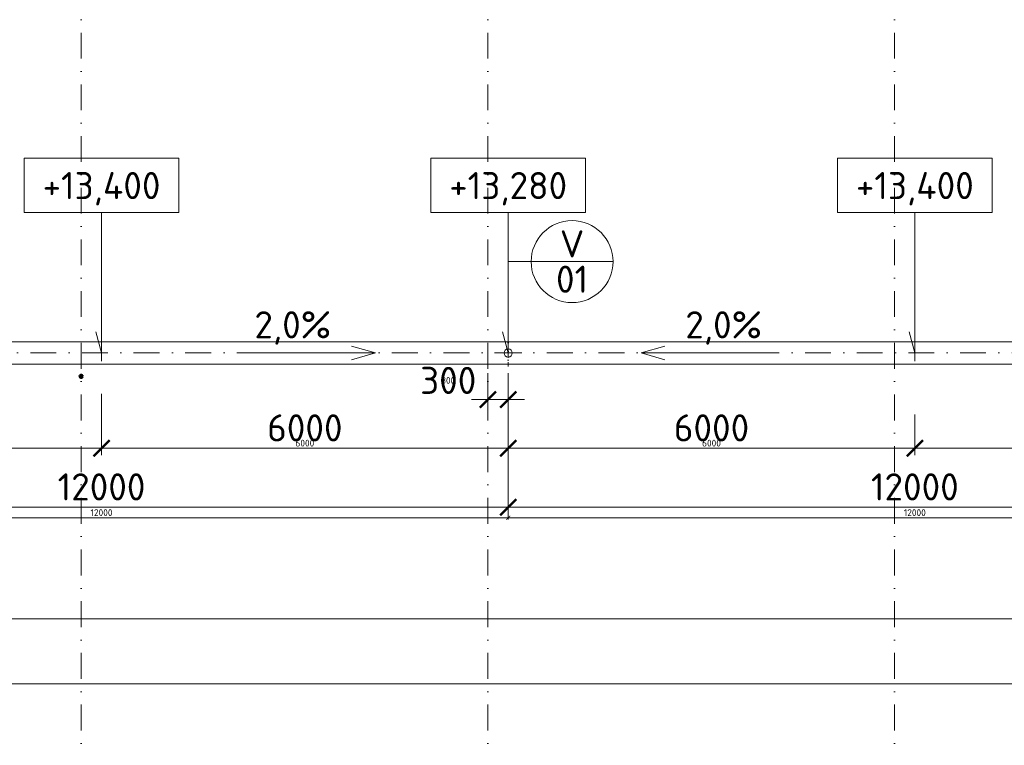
# Model space of a CAD drawing. Header units: millimetres. Extents: x -916886 to 3713765, y -2985421 to 1675785.
# Tile 131 of 256: x 83642 to 98170, y 189515 to 200214. Entities that reach past the tile are written whole.
import ezdxf
from ezdxf.enums import TextEntityAlignment as Align

# ---------------------------------------------------------------- set-up
doc = ezdxf.new("R2010")
doc.units = ezdxf.units.MM
doc.linetypes.add('CENTERX2', pattern=[101.6, 63.5, -12.7, 12.7, -12.7])
doc.linetypes.add('DASHDOT', pattern=[25.4, 12.7, -6.35, 0, -6.35])
doc.layers.get('Defpoints').update_dxf_attribs({"color": 8})
for name, color, linetype, lineweight in [('A99_N_kce-pohl', 1, 'Continuous', 9), ('A99_N_koty-200', 5, 'Continuous', 5), ('A99_N_koty-200 @ 200', 5, 'Continuous', 5), ('A99_N_koty-200 @ 50 (2)', 5, 'Continuous', 5), ('A99_N_koty-vysk', 160, 'Continuous', 9), ('A99_N_znaceni 200', 5, 'Continuous', 5), ('A99_S_osy', 1, 'CENTERX2', 5)]:
    doc.layers.add(name, color=color, linetype=linetype, lineweight=lineweight)
doc.styles.add('A99_kota', font='isocpeur.ttf', dxfattribs={"height": 2})
doc.styles.add('A99_popis', font='isocpeur.ttf')
doc.styles.add('ad_popis 100', font='isocpeur.ttf', dxfattribs={"height": 200})
doc.dimstyles.new('A99_kota_200 new', dxfattribs={"dimscale": 200, "dimtxt": 2, "dimasz": 1.2, "dimexe": 0.5, "dimexo": 1.5, "dimgap": 0.5, "dimtad": 1, "dimdec": 0, "dimzin": 3, "dimdsep": 46, "dimtxsty": 'A99_kota', "dimblk": 'ARCHTICK', "dimcen": 2.5, "dimazin": 2, "dimtfac": 0.75, "dimtdec": 0, "dimtix": 1, "dimtmove": 2, "dimatfit": 0, "dimfxl": 0, "dimtolj": 1, "dimtzin": 0, "dimlwd": 5, "dimlwe": 5, "dimarcsym": 0})

# ---------------------------------------------------------------- blocks, each defined once
blk = doc.blocks.new('_ArchTick')
at = {"color": 0, "linetype": 'ByBlock', "const_width": 0.15}
blk.add_lwpolyline([(-0.5, -0.5), (0.5, 0.5)], dxfattribs=at)
blk = doc.blocks.new('*D3002')
at = {"layer": 'A99_N_koty-200', "color": 0, "linetype": 'Continuous', "lineweight": 5, "transparency": 16777216}
for p, q in [((11930, 190580), (11930, 191480)), ((144620, 190580), (144620, 191480)), ((11930, 191380), (144620, 191380))]:
    blk.add_line(p, q, dxfattribs=at)
at = {"layer": 'Defpoints', "color": 0, "linetype": 'Continuous', "lineweight": 0, "transparency": 16777216}
for p in [(144620, 191380), (11930, 189255), (144620, 189255)]:
    blk.add_point(p, dxfattribs=at)
at = {"layer": 'A99_N_koty-200', "color": 0, "linetype": 'Continuous', "lineweight": 5, "transparency": 16777216, "xscale": 240, "yscale": 240, "zscale": 240, "rotation": 180}
blk.add_blockref('_ArchTick', (11930, 191380), dxfattribs=at)
at = {"layer": 'A99_N_koty-200', "color": 0, "linetype": 'Continuous', "lineweight": 5, "transparency": 16777216, "xscale": 240, "yscale": 240, "zscale": 240}
blk.add_blockref('_ArchTick', (144620, 191380), dxfattribs=at)
at = {"layer": 'A99_N_koty-200', "color": 0, "linetype": 'Continuous', "transparency": 16777216, "insert": (77075, 191680), "char_height": 400, "attachment_point": 5, "style": 'A99_kota'}
blk.add_mtext('\\A1;132690', dxfattribs=at)
blk = doc.blocks.new('*D3003')
at = {"layer": 'A99_N_koty-200', "color": 0, "linetype": 'Continuous', "lineweight": 5, "transparency": 16777216}
for p, q in [((11930, 191180), (11930, 191405)), ((11930, 191380), (144620, 191380)), ((144620, 191180), (144620, 191405))]:
    blk.add_line(p, q, dxfattribs=at)
at = {"layer": 'Defpoints', "color": 0, "linetype": 'Continuous', "lineweight": 0, "transparency": 16777216}
for p in [(144620, 191380), (11930, 189255), (144620, 189255)]:
    blk.add_point(p, dxfattribs=at)
at = {"layer": 'A99_N_koty-200', "color": 0, "linetype": 'Continuous', "lineweight": 5, "transparency": 16777216, "xscale": 60, "yscale": 60, "zscale": 60, "rotation": 180}
blk.add_blockref('_ArchTick', (11930, 191380), dxfattribs=at)
at = {"layer": 'A99_N_koty-200', "color": 0, "linetype": 'Continuous', "lineweight": 5, "transparency": 16777216, "xscale": 60, "yscale": 60, "zscale": 60}
blk.add_blockref('_ArchTick', (144620, 191380), dxfattribs=at)
at = {"layer": 'A99_N_koty-200', "color": 0, "linetype": 'Continuous', "transparency": 16777216, "insert": (78275, 191455), "char_height": 100, "attachment_point": 5, "style": 'A99_kota'}
blk.add_mtext('\\A1;132690', dxfattribs=at)
blk = doc.blocks.new('*D3600')
at = {"layer": 'A99_N_koty-200', "color": 0, "linetype": 'Continuous', "lineweight": 5, "transparency": 16777216}
for p, q in [((90550, 195000), (90550, 194512.5)), ((90850, 195000), (90850, 194512.5)), ((90550, 194612.5), (90310, 194612.5)), ((90550, 194612.5), (90850, 194612.5)), ((90850, 194612.5), (91090, 194612.5))]:
    blk.add_line(p, q, dxfattribs=at)
at = {"layer": 'Defpoints', "color": 0, "linetype": 'Continuous', "lineweight": 0, "transparency": 16777216}
for p in [(90550, 195300), (90850, 195300), (90850, 194612.5)]:
    blk.add_point(p, dxfattribs=at)
at = {"layer": 'A99_N_koty-200', "color": 0, "linetype": 'Continuous', "lineweight": 5, "transparency": 16777216, "xscale": 240, "yscale": 240, "zscale": 240}
blk.add_blockref('_ArchTick', (90550, 194612.5), dxfattribs=at)
at = {"layer": 'A99_N_koty-200', "color": 0, "linetype": 'Continuous', "lineweight": 5, "transparency": 16777216, "xscale": 240, "yscale": 240, "zscale": 240, "rotation": 180}
blk.add_blockref('_ArchTick', (90850, 194612.5), dxfattribs=at)
at = {"layer": 'A99_N_koty-200', "color": 0, "linetype": 'Continuous', "transparency": 16777216, "insert": (89965, 194895), "char_height": 400, "attachment_point": 5, "style": 'A99_kota'}
blk.add_mtext('\\A1;300', dxfattribs=at)
blk = doc.blocks.new('*D3601')
at = {"layer": 'A99_N_koty-200', "color": 0, "linetype": 'Continuous', "lineweight": 5, "transparency": 16777216}
for p, q in [((90550, 194812.5), (90550, 194587.5)), ((90850, 194812.5), (90850, 194587.5)), ((90550, 194612.5), (90490, 194612.5)), ((90550, 194612.5), (90850, 194612.5)), ((90850, 194612.5), (90910, 194612.5))]:
    blk.add_line(p, q, dxfattribs=at)
at = {"layer": 'Defpoints', "color": 0, "linetype": 'Continuous', "lineweight": 0, "transparency": 16777216}
for p in [(90550, 195300), (90850, 195300), (90850, 194612.5)]:
    blk.add_point(p, dxfattribs=at)
at = {"layer": 'A99_N_koty-200', "color": 0, "linetype": 'Continuous', "lineweight": 5, "transparency": 16777216, "xscale": 60, "yscale": 60, "zscale": 60}
blk.add_blockref('_ArchTick', (90550, 194612.5), dxfattribs=at)
at = {"layer": 'A99_N_koty-200', "color": 0, "linetype": 'Continuous', "lineweight": 5, "transparency": 16777216, "xscale": 60, "yscale": 60, "zscale": 60, "rotation": 180}
blk.add_blockref('_ArchTick', (90850, 194612.5), dxfattribs=at)
at = {"layer": 'A99_N_koty-200', "color": 0, "linetype": 'Continuous', "transparency": 16777216, "insert": (89965, 194895), "char_height": 100, "attachment_point": 5, "style": 'A99_kota'}
blk.add_mtext('\\A1;300', dxfattribs=at)
blk = doc.blocks.new('*D3606')
at = {"layer": 'A99_N_koty-200', "color": 0, "linetype": 'Continuous', "lineweight": 5, "transparency": 16777216}
for p, q in [((78850, 193825), (78850, 192925)), ((90850, 193825), (90850, 192925)), ((78850, 193025), (90850, 193025))]:
    blk.add_line(p, q, dxfattribs=at)
at = {"layer": 'Defpoints', "color": 0, "linetype": 'Continuous', "lineweight": 0, "transparency": 16777216}
for p in [(78850, 195300), (90850, 195300), (90850, 193025)]:
    blk.add_point(p, dxfattribs=at)
at = {"layer": 'A99_N_koty-200', "color": 0, "linetype": 'Continuous', "lineweight": 5, "transparency": 16777216, "xscale": 240, "yscale": 240, "zscale": 240, "rotation": 180}
blk.add_blockref('_ArchTick', (78850, 193025), dxfattribs=at)
at = {"layer": 'A99_N_koty-200', "color": 0, "linetype": 'Continuous', "lineweight": 5, "transparency": 16777216, "xscale": 240, "yscale": 240, "zscale": 240}
blk.add_blockref('_ArchTick', (90850, 193025), dxfattribs=at)
at = {"layer": 'A99_N_koty-200', "color": 0, "linetype": 'Continuous', "transparency": 16777216, "insert": (84850, 193325), "char_height": 400, "attachment_point": 5, "style": 'A99_kota'}
blk.add_mtext('\\A1;12000', dxfattribs=at)
blk = doc.blocks.new('*D3607')
at = {"layer": 'A99_N_koty-200', "color": 0, "linetype": 'Continuous', "lineweight": 5, "transparency": 16777216}
for p, q in [((78850, 193070), (78850, 192845)), ((90850, 193070), (90850, 192845)), ((78850, 192870), (90850, 192870))]:
    blk.add_line(p, q, dxfattribs=at)
at = {"layer": 'Defpoints', "color": 0, "linetype": 'Continuous', "lineweight": 0, "transparency": 16777216}
for p in [(78850, 195300), (90850, 195300), (90850, 192870)]:
    blk.add_point(p, dxfattribs=at)
at = {"layer": 'A99_N_koty-200', "color": 0, "linetype": 'Continuous', "lineweight": 5, "transparency": 16777216, "xscale": 60, "yscale": 60, "zscale": 60, "rotation": 180}
blk.add_blockref('_ArchTick', (78850, 192870), dxfattribs=at)
at = {"layer": 'A99_N_koty-200', "color": 0, "linetype": 'Continuous', "lineweight": 5, "transparency": 16777216, "xscale": 60, "yscale": 60, "zscale": 60}
blk.add_blockref('_ArchTick', (90850, 192870), dxfattribs=at)
at = {"layer": 'A99_N_koty-200', "color": 0, "linetype": 'Continuous', "transparency": 16777216, "insert": (84850, 192945), "char_height": 100, "attachment_point": 5, "style": 'A99_kota'}
blk.add_mtext('\\A1;12000', dxfattribs=at)
blk = doc.blocks.new('*D3657')
at = {"layer": 'A99_N_koty-200', "color": 0, "linetype": 'Continuous', "lineweight": 5, "transparency": 16777216}
for p, q in [((90850, 193825), (90850, 192925)), ((102850, 193825), (102850, 192925)), ((90850, 193025), (102850, 193025))]:
    blk.add_line(p, q, dxfattribs=at)
at = {"layer": 'Defpoints', "color": 0, "linetype": 'Continuous', "lineweight": 0, "transparency": 16777216}
for p in [(90850, 195300), (102850, 195300), (102850, 193025)]:
    blk.add_point(p, dxfattribs=at)
at = {"layer": 'A99_N_koty-200', "color": 0, "linetype": 'Continuous', "lineweight": 5, "transparency": 16777216, "xscale": 240, "yscale": 240, "zscale": 240, "rotation": 180}
blk.add_blockref('_ArchTick', (90850, 193025), dxfattribs=at)
at = {"layer": 'A99_N_koty-200', "color": 0, "linetype": 'Continuous', "lineweight": 5, "transparency": 16777216, "xscale": 240, "yscale": 240, "zscale": 240}
blk.add_blockref('_ArchTick', (102850, 193025), dxfattribs=at)
at = {"layer": 'A99_N_koty-200', "color": 0, "linetype": 'Continuous', "transparency": 16777216, "insert": (96850, 193325), "char_height": 400, "attachment_point": 5, "style": 'A99_kota'}
blk.add_mtext('\\A1;12000', dxfattribs=at)
blk = doc.blocks.new('*D3658')
at = {"layer": 'A99_N_koty-200', "color": 0, "linetype": 'Continuous', "lineweight": 5, "transparency": 16777216}
for p, q in [((90850, 193070), (90850, 192845)), ((102850, 193070), (102850, 192845)), ((90850, 192870), (102850, 192870))]:
    blk.add_line(p, q, dxfattribs=at)
at = {"layer": 'Defpoints', "color": 0, "linetype": 'Continuous', "lineweight": 0, "transparency": 16777216}
for p in [(90850, 195300), (102850, 195300), (102850, 192870)]:
    blk.add_point(p, dxfattribs=at)
at = {"layer": 'A99_N_koty-200', "color": 0, "linetype": 'Continuous', "lineweight": 5, "transparency": 16777216, "xscale": 60, "yscale": 60, "zscale": 60, "rotation": 180}
blk.add_blockref('_ArchTick', (90850, 192870), dxfattribs=at)
at = {"layer": 'A99_N_koty-200', "color": 0, "linetype": 'Continuous', "lineweight": 5, "transparency": 16777216, "xscale": 60, "yscale": 60, "zscale": 60}
blk.add_blockref('_ArchTick', (102850, 192870), dxfattribs=at)
at = {"layer": 'A99_N_koty-200', "color": 0, "linetype": 'Continuous', "transparency": 16777216, "insert": (96850, 192945), "char_height": 100, "attachment_point": 5, "style": 'A99_kota'}
blk.add_mtext('\\A1;12000', dxfattribs=at)
blk = doc.blocks.new('*D3660')
at = {"layer": 'A99_N_koty-200', "color": 0, "linetype": 'Continuous', "lineweight": 5, "transparency": 16777216}
for p, q in [((90850, 194390), (90850, 193795)), ((96850, 194390), (96850, 193795)), ((90850, 193895), (96850, 193895))]:
    blk.add_line(p, q, dxfattribs=at)
at = {"layer": 'Defpoints', "color": 0, "linetype": 'Continuous', "lineweight": 0, "transparency": 16777216}
for p in [(90850, 194690), (96850, 194690), (96850, 193895)]:
    blk.add_point(p, dxfattribs=at)
at = {"layer": 'A99_N_koty-200', "color": 0, "linetype": 'Continuous', "lineweight": 5, "transparency": 16777216, "xscale": 240, "yscale": 240, "zscale": 240, "rotation": 180}
blk.add_blockref('_ArchTick', (90850, 193895), dxfattribs=at)
at = {"layer": 'A99_N_koty-200', "color": 0, "linetype": 'Continuous', "lineweight": 5, "transparency": 16777216, "xscale": 240, "yscale": 240, "zscale": 240}
blk.add_blockref('_ArchTick', (96850, 193895), dxfattribs=at)
at = {"layer": 'A99_N_koty-200', "color": 0, "linetype": 'Continuous', "transparency": 16777216, "insert": (93850, 194195), "char_height": 400, "attachment_point": 5, "style": 'A99_kota'}
blk.add_mtext('\\A1;6000', dxfattribs=at)
blk = doc.blocks.new('*D3661')
at = {"layer": 'A99_N_koty-200', "color": 0, "linetype": 'Continuous', "lineweight": 5, "transparency": 16777216}
for p, q in [((90850, 194095), (90850, 193870)), ((96850, 194095), (96850, 193870)), ((90850, 193895), (96850, 193895))]:
    blk.add_line(p, q, dxfattribs=at)
at = {"layer": 'Defpoints', "color": 0, "linetype": 'Continuous', "lineweight": 0, "transparency": 16777216}
for p in [(90850, 194690), (96850, 194690), (96850, 193895)]:
    blk.add_point(p, dxfattribs=at)
at = {"layer": 'A99_N_koty-200', "color": 0, "linetype": 'Continuous', "lineweight": 5, "transparency": 16777216, "xscale": 60, "yscale": 60, "zscale": 60, "rotation": 180}
blk.add_blockref('_ArchTick', (90850, 193895), dxfattribs=at)
at = {"layer": 'A99_N_koty-200', "color": 0, "linetype": 'Continuous', "lineweight": 5, "transparency": 16777216, "xscale": 60, "yscale": 60, "zscale": 60}
blk.add_blockref('_ArchTick', (96850, 193895), dxfattribs=at)
at = {"layer": 'A99_N_koty-200', "color": 0, "linetype": 'Continuous', "transparency": 16777216, "insert": (93850, 193970), "char_height": 100, "attachment_point": 5, "style": 'A99_kota'}
blk.add_mtext('\\A1;6000', dxfattribs=at)
blk = doc.blocks.new('*D3663')
at = {"layer": 'A99_N_koty-200', "color": 0, "linetype": 'Continuous', "lineweight": 5, "transparency": 16777216}
for p, q in [((96850, 194390), (96850, 193795)), ((102850, 194390), (102850, 193795)), ((102850, 193895), (96850, 193895))]:
    blk.add_line(p, q, dxfattribs=at)
at = {"layer": 'Defpoints', "color": 0, "linetype": 'Continuous', "lineweight": 0, "transparency": 16777216}
for p in [(96850, 194690), (102850, 194690), (96850, 193895)]:
    blk.add_point(p, dxfattribs=at)
at = {"layer": 'A99_N_koty-200', "color": 0, "linetype": 'Continuous', "lineweight": 5, "transparency": 16777216, "xscale": 240, "yscale": 240, "zscale": 240, "rotation": 180}
blk.add_blockref('_ArchTick', (96850, 193895), dxfattribs=at)
at = {"layer": 'A99_N_koty-200', "color": 0, "linetype": 'Continuous', "lineweight": 5, "transparency": 16777216, "xscale": 240, "yscale": 240, "zscale": 240}
blk.add_blockref('_ArchTick', (102850, 193895), dxfattribs=at)
at = {"layer": 'A99_N_koty-200', "color": 0, "linetype": 'Continuous', "transparency": 16777216, "insert": (99850, 194195), "char_height": 400, "attachment_point": 5, "style": 'A99_kota'}
blk.add_mtext('\\A1;6000', dxfattribs=at)
blk = doc.blocks.new('*D3664')
at = {"layer": 'A99_N_koty-200', "color": 0, "linetype": 'Continuous', "lineweight": 5, "transparency": 16777216}
for p, q in [((96850, 194095), (96850, 193870)), ((102850, 194095), (102850, 193870)), ((102850, 193895), (96850, 193895))]:
    blk.add_line(p, q, dxfattribs=at)
at = {"layer": 'Defpoints', "color": 0, "linetype": 'Continuous', "lineweight": 0, "transparency": 16777216}
for p in [(96850, 194690), (102850, 194690), (96850, 193895)]:
    blk.add_point(p, dxfattribs=at)
at = {"layer": 'A99_N_koty-200', "color": 0, "linetype": 'Continuous', "lineweight": 5, "transparency": 16777216, "xscale": 60, "yscale": 60, "zscale": 60, "rotation": 180}
blk.add_blockref('_ArchTick', (96850, 193895), dxfattribs=at)
at = {"layer": 'A99_N_koty-200', "color": 0, "linetype": 'Continuous', "lineweight": 5, "transparency": 16777216, "xscale": 60, "yscale": 60, "zscale": 60}
blk.add_blockref('_ArchTick', (102850, 193895), dxfattribs=at)
at = {"layer": 'A99_N_koty-200', "color": 0, "linetype": 'Continuous', "transparency": 16777216, "insert": (99850, 193970), "char_height": 100, "attachment_point": 5, "style": 'A99_kota'}
blk.add_mtext('\\A1;6000', dxfattribs=at)
blk = doc.blocks.new('*U62')
at = {"color": 0, "linetype": 'ByBlock'}
for p, q in [((5.7, -4), (5.7, -14.35)), ((5.7, -14.35), (5.286, -12.805))]:
    blk.add_line(p, q, dxfattribs=at)
blk.add_lwpolyline([(0, -4), (11.4, -4), (11.4, 0), (0, 0)], close=True, dxfattribs=at)
at = {"color": 0, "linetype": 'ByBlock', "style": 'A99_kota'}
for tag, p in [('VYSKA', (5.7, -2.241)), ('VYSKA_POPIS1', (5.7, -6.041)), ('VYSKA_POPIS2', (5.9, -9.541)), ('VYSKA_POPIS3', (5.9, -13.041))]:
    blk.add_attdef(tag, text='', height=2, dxfattribs=at).set_placement(p, align=Align.MIDDLE)
blk = doc.blocks.new('*D3846')
at = {"layer": 'A99_N_koty-200', "color": 0, "linetype": 'Continuous', "lineweight": 5, "transparency": 16777216}
for p, q in [((78850, 194695), (78850, 193795)), ((84850, 194695), (84850, 193795)), ((78850, 193895), (84850, 193895))]:
    blk.add_line(p, q, dxfattribs=at)
at = {"layer": 'Defpoints', "color": 0, "linetype": 'Continuous', "lineweight": 0, "transparency": 16777216}
for p in [(78850, 195300), (84850, 195180), (84850, 193895)]:
    blk.add_point(p, dxfattribs=at)
at = {"layer": 'A99_N_koty-200', "color": 0, "linetype": 'Continuous', "lineweight": 5, "transparency": 16777216, "xscale": 240, "yscale": 240, "zscale": 240, "rotation": 180}
blk.add_blockref('_ArchTick', (78850, 193895), dxfattribs=at)
at = {"layer": 'A99_N_koty-200', "color": 0, "linetype": 'Continuous', "lineweight": 5, "transparency": 16777216, "xscale": 240, "yscale": 240, "zscale": 240}
blk.add_blockref('_ArchTick', (84850, 193895), dxfattribs=at)
at = {"layer": 'A99_N_koty-200', "color": 0, "linetype": 'Continuous', "transparency": 16777216, "insert": (81850, 194195), "char_height": 400, "attachment_point": 5, "style": 'A99_kota'}
blk.add_mtext('\\A1;6000', dxfattribs=at)
blk = doc.blocks.new('*D3847')
at = {"layer": 'A99_N_koty-200', "color": 0, "linetype": 'Continuous', "lineweight": 5, "transparency": 16777216}
for p, q in [((78850, 194095), (78850, 193870)), ((84850, 194095), (84850, 193870)), ((78850, 193895), (84850, 193895))]:
    blk.add_line(p, q, dxfattribs=at)
at = {"layer": 'Defpoints', "color": 0, "linetype": 'Continuous', "lineweight": 0, "transparency": 16777216}
for p in [(78850, 195300), (84850, 195180), (84850, 193895)]:
    blk.add_point(p, dxfattribs=at)
at = {"layer": 'A99_N_koty-200', "color": 0, "linetype": 'Continuous', "lineweight": 5, "transparency": 16777216, "xscale": 60, "yscale": 60, "zscale": 60, "rotation": 180}
blk.add_blockref('_ArchTick', (78850, 193895), dxfattribs=at)
at = {"layer": 'A99_N_koty-200', "color": 0, "linetype": 'Continuous', "lineweight": 5, "transparency": 16777216, "xscale": 60, "yscale": 60, "zscale": 60}
blk.add_blockref('_ArchTick', (84850, 193895), dxfattribs=at)
at = {"layer": 'A99_N_koty-200', "color": 0, "linetype": 'Continuous', "transparency": 16777216, "insert": (81850, 193970), "char_height": 100, "attachment_point": 5, "style": 'A99_kota'}
blk.add_mtext('\\A1;6000', dxfattribs=at)
blk = doc.blocks.new('*D3849')
at = {"layer": 'A99_N_koty-200', "color": 0, "linetype": 'Continuous', "lineweight": 5, "transparency": 16777216}
for p, q in [((84850, 194695), (84850, 193795)), ((90850, 194695), (90850, 193795)), ((90850, 193895), (84850, 193895))]:
    blk.add_line(p, q, dxfattribs=at)
at = {"layer": 'Defpoints', "color": 0, "linetype": 'Continuous', "lineweight": 0, "transparency": 16777216}
for p in [(90850, 195300), (84850, 195180), (84850, 193895)]:
    blk.add_point(p, dxfattribs=at)
at = {"layer": 'A99_N_koty-200', "color": 0, "linetype": 'Continuous', "lineweight": 5, "transparency": 16777216, "xscale": 240, "yscale": 240, "zscale": 240, "rotation": 180}
blk.add_blockref('_ArchTick', (84850, 193895), dxfattribs=at)
at = {"layer": 'A99_N_koty-200', "color": 0, "linetype": 'Continuous', "lineweight": 5, "transparency": 16777216, "xscale": 240, "yscale": 240, "zscale": 240}
blk.add_blockref('_ArchTick', (90850, 193895), dxfattribs=at)
at = {"layer": 'A99_N_koty-200', "color": 0, "linetype": 'Continuous', "transparency": 16777216, "insert": (87850, 194195), "char_height": 400, "attachment_point": 5, "style": 'A99_kota'}
blk.add_mtext('\\A1;6000', dxfattribs=at)
blk = doc.blocks.new('*D3850')
at = {"layer": 'A99_N_koty-200', "color": 0, "linetype": 'Continuous', "lineweight": 5, "transparency": 16777216}
for p, q in [((84850, 194095), (84850, 193870)), ((90850, 194095), (90850, 193870)), ((90850, 193895), (84850, 193895))]:
    blk.add_line(p, q, dxfattribs=at)
at = {"layer": 'Defpoints', "color": 0, "linetype": 'Continuous', "lineweight": 0, "transparency": 16777216}
for p in [(90850, 195300), (84850, 195180), (84850, 193895)]:
    blk.add_point(p, dxfattribs=at)
at = {"layer": 'A99_N_koty-200', "color": 0, "linetype": 'Continuous', "lineweight": 5, "transparency": 16777216, "xscale": 60, "yscale": 60, "zscale": 60, "rotation": 180}
blk.add_blockref('_ArchTick', (84850, 193895), dxfattribs=at)
at = {"layer": 'A99_N_koty-200', "color": 0, "linetype": 'Continuous', "lineweight": 5, "transparency": 16777216, "xscale": 60, "yscale": 60, "zscale": 60}
blk.add_blockref('_ArchTick', (90850, 193895), dxfattribs=at)
at = {"layer": 'A99_N_koty-200', "color": 0, "linetype": 'Continuous', "transparency": 16777216, "insert": (87850, 193970), "char_height": 100, "attachment_point": 5, "style": 'A99_kota'}
blk.add_mtext('\\A1;6000', dxfattribs=at)
blk = doc.blocks.new('*D4116')
at = {"layer": 'A99_N_koty-200', "color": 0, "linetype": 'Continuous', "lineweight": 5, "transparency": 16777216}
for p, q in [((78550, 189620.5), (78550, 190520.5)), ((144590, 189620.5), (144590, 190520.5)), ((144590, 190420.5), (78550, 190420.5))]:
    blk.add_line(p, q, dxfattribs=at)
at = {"layer": 'Defpoints', "color": 0, "linetype": 'Continuous', "lineweight": 0, "transparency": 16777216}
for p in [(78550, 190420.5), (78550, 189245.5), (144590, 189245.5)]:
    blk.add_point(p, dxfattribs=at)
at = {"layer": 'A99_N_koty-200', "color": 0, "linetype": 'Continuous', "lineweight": 5, "transparency": 16777216, "xscale": 240, "yscale": 240, "zscale": 240, "rotation": 180}
blk.add_blockref('_ArchTick', (78550, 190420.5), dxfattribs=at)
at = {"layer": 'A99_N_koty-200', "color": 0, "linetype": 'Continuous', "lineweight": 5, "transparency": 16777216, "xscale": 240, "yscale": 240, "zscale": 240}
blk.add_blockref('_ArchTick', (144590, 190420.5), dxfattribs=at)
at = {"layer": 'A99_N_koty-200', "color": 0, "linetype": 'Continuous', "transparency": 16777216, "insert": (111570, 190720.5), "char_height": 400, "attachment_point": 5, "style": 'A99_kota'}
blk.add_mtext('\\A1;66040', dxfattribs=at)
blk = doc.blocks.new('*D4117')
at = {"layer": 'A99_N_koty-200', "color": 0, "linetype": 'Continuous', "lineweight": 5, "transparency": 16777216}
for p, q in [((78550, 190220.5), (78550, 190445.5)), ((144590, 190420.5), (78550, 190420.5)), ((144590, 190220.5), (144590, 190445.5))]:
    blk.add_line(p, q, dxfattribs=at)
at = {"layer": 'Defpoints', "color": 0, "linetype": 'Continuous', "lineweight": 0, "transparency": 16777216}
for p in [(78550, 190420.5), (78550, 189245.5), (144590, 189245.5)]:
    blk.add_point(p, dxfattribs=at)
at = {"layer": 'A99_N_koty-200', "color": 0, "linetype": 'Continuous', "lineweight": 5, "transparency": 16777216, "xscale": 60, "yscale": 60, "zscale": 60, "rotation": 180}
blk.add_blockref('_ArchTick', (78550, 190420.5), dxfattribs=at)
at = {"layer": 'A99_N_koty-200', "color": 0, "linetype": 'Continuous', "lineweight": 5, "transparency": 16777216, "xscale": 60, "yscale": 60, "zscale": 60}
blk.add_blockref('_ArchTick', (144590, 190420.5), dxfattribs=at)
at = {"layer": 'A99_N_koty-200', "color": 0, "linetype": 'Continuous', "transparency": 16777216, "insert": (111570, 190495.5), "char_height": 100, "attachment_point": 5, "style": 'A99_kota'}
blk.add_mtext('\\A1;66040', dxfattribs=at)
blk = doc.blocks.new('*U20')
at = {"color": 0, "linetype": 'ByBlock'}
blk.add_line((-3.02, 0), (3.02, 0), dxfattribs=at)
blk.add_circle((0, 0), 3.02, dxfattribs=at)
at = {"color": 0, "linetype": 'ByBlock', "style": 'A99_popis'}
for tag, p in [('KATEGORIE', (0, 1.31)), ('PRVEK', (0, -1.298))]:
    blk.add_attdef(tag, text='', height=2, dxfattribs=at).set_placement(p, align=Align.MIDDLE_CENTER)
blk = doc.blocks.new('*U4723')
at = {"layer": 'A99_N_koty-200 @ 200', "linetype": 'Continuous'}
dim = blk.add_linear_dim(base=(144620, 191380), p1=(11930, 189255), p2=(144620, 189255), dimstyle='A99_kota_200 new', override={"dimscale": 200, "dimtix": 1, "dimtofl": 1, "dimtmove": 2, "dimatfit": 0}, dxfattribs=at)
dim.commit()
dim.dimension.update_dxf_attribs({"geometry": '*D3002', "text_midpoint": (77075, 191680), "dimtype": 128})
at = {"layer": 'A99_N_koty-200 @ 50 (2)', "linetype": 'Continuous'}
dim = blk.add_linear_dim(base=(144620, 191380), p1=(11930, 189255), p2=(144620, 189255), dimstyle='A99_kota_200 new', override={"dimscale": 50, "dimtix": 1, "dimtofl": 1, "dimtmove": 2, "dimatfit": 0}, dxfattribs=at)
dim.commit()
dim.dimension.update_dxf_attribs({"geometry": '*D3003', "text_midpoint": (78275, 191455)})
blk = doc.blocks.new('*U4884')
at = {"layer": 'A99_N_koty-200 @ 200', "linetype": 'Continuous'}
dim = blk.add_linear_dim(base=(90850, 194612.5), p1=(90550, 195300), p2=(90850, 195300), dimstyle='A99_kota_200 new', override={"dimscale": 200, "dimtix": 1, "dimtofl": 1, "dimtmove": 2, "dimatfit": 0}, dxfattribs=at)
dim.commit()
dim.dimension.update_dxf_attribs({"geometry": '*D3600', "text_midpoint": (89965, 194895), "dimtype": 128})
at = {"layer": 'A99_N_koty-200 @ 50 (2)', "linetype": 'Continuous'}
dim = blk.add_linear_dim(base=(90850, 194612.5), p1=(90550, 195300), p2=(90850, 195300), dimstyle='A99_kota_200 new', override={"dimscale": 50, "dimtix": 1, "dimtofl": 1, "dimtmove": 2, "dimatfit": 0}, dxfattribs=at)
dim.commit()
dim.dimension.update_dxf_attribs({"geometry": '*D3601', "text_midpoint": (89965, 194895), "dimtype": 128})
blk = doc.blocks.new('*U4886')
at = {"layer": 'A99_N_koty-200 @ 200', "linetype": 'Continuous'}
dim = blk.add_linear_dim(base=(90850, 193025), p1=(78850, 195300), p2=(90850, 195300), dimstyle='A99_kota_200 new', override={"dimscale": 200, "dimtix": 1, "dimtofl": 1, "dimtmove": 2, "dimatfit": 0}, dxfattribs=at)
dim.commit()
dim.dimension.update_dxf_attribs({"geometry": '*D3606', "text_midpoint": (84850, 193325)})
at = {"layer": 'A99_N_koty-200 @ 50 (2)', "linetype": 'Continuous'}
dim = blk.add_linear_dim(base=(90850, 192870), p1=(78850, 195300), p2=(90850, 195300), dimstyle='A99_kota_200 new', override={"dimscale": 50, "dimtix": 1, "dimtofl": 1, "dimtmove": 2, "dimatfit": 0}, dxfattribs=at)
dim.commit()
dim.dimension.update_dxf_attribs({"geometry": '*D3607', "text_midpoint": (84850, 192945)})
blk = doc.blocks.new('*U4903')
at = {"layer": 'A99_N_koty-200 @ 200', "linetype": 'Continuous'}
dim = blk.add_linear_dim(base=(102850, 193025), p1=(90850, 195300), p2=(102850, 195300), dimstyle='A99_kota_200 new', override={"dimscale": 200, "dimtix": 1, "dimtofl": 1, "dimtmove": 2, "dimatfit": 0}, dxfattribs=at)
dim.commit()
dim.dimension.update_dxf_attribs({"geometry": '*D3657', "text_midpoint": (96850, 193325)})
at = {"layer": 'A99_N_koty-200 @ 50 (2)', "linetype": 'Continuous'}
dim = blk.add_linear_dim(base=(102850, 192870), p1=(90850, 195300), p2=(102850, 195300), dimstyle='A99_kota_200 new', override={"dimscale": 50, "dimtix": 1, "dimtofl": 1, "dimtmove": 2, "dimatfit": 0}, dxfattribs=at)
dim.commit()
dim.dimension.update_dxf_attribs({"geometry": '*D3658', "text_midpoint": (96850, 192945)})
blk = doc.blocks.new('*U4904')
at = {"layer": 'A99_N_koty-200 @ 200', "linetype": 'Continuous'}
dim = blk.add_linear_dim(base=(96850, 193895), p1=(90850, 194690), p2=(96850, 194690), dimstyle='A99_kota_200 new', override={"dimscale": 200, "dimtix": 1, "dimtofl": 1, "dimtmove": 2, "dimatfit": 0}, dxfattribs=at)
dim.commit()
dim.dimension.update_dxf_attribs({"geometry": '*D3660', "text_midpoint": (93850, 194195)})
at = {"layer": 'A99_N_koty-200 @ 50 (2)', "linetype": 'Continuous'}
dim = blk.add_linear_dim(base=(96850, 193895), p1=(90850, 194690), p2=(96850, 194690), dimstyle='A99_kota_200 new', override={"dimscale": 50, "dimtix": 1, "dimtofl": 1, "dimtmove": 2, "dimatfit": 0}, dxfattribs=at)
dim.commit()
dim.dimension.update_dxf_attribs({"geometry": '*D3661', "text_midpoint": (93850, 193970)})
blk = doc.blocks.new('*U4905')
at = {"layer": 'A99_N_koty-200 @ 200', "linetype": 'Continuous'}
dim = blk.add_linear_dim(base=(96850, 193895), p1=(102850, 194690), p2=(96850, 194690), angle=180, dimstyle='A99_kota_200 new', override={"dimscale": 200, "dimtix": 1, "dimtofl": 1, "dimtmove": 2, "dimatfit": 0}, dxfattribs=at)
dim.commit()
dim.dimension.update_dxf_attribs({"geometry": '*D3663', "text_midpoint": (99850, 194195)})
at = {"layer": 'A99_N_koty-200 @ 50 (2)', "linetype": 'Continuous'}
dim = blk.add_linear_dim(base=(96850, 193895), p1=(102850, 194690), p2=(96850, 194690), angle=180, dimstyle='A99_kota_200 new', override={"dimscale": 50, "dimtix": 1, "dimtofl": 1, "dimtmove": 2, "dimatfit": 0}, dxfattribs=at)
dim.commit()
dim.dimension.update_dxf_attribs({"geometry": '*D3664', "text_midpoint": (99850, 193970)})
blk = doc.blocks.new('*U4966')
at = {"layer": 'A99_N_koty-200 @ 200', "linetype": 'Continuous'}
dim = blk.add_linear_dim(base=(84850, 193895), p1=(78850, 195300), p2=(84850, 195180), dimstyle='A99_kota_200 new', override={"dimscale": 200, "dimtix": 1, "dimtofl": 1, "dimtmove": 2, "dimatfit": 0}, dxfattribs=at)
dim.commit()
dim.dimension.update_dxf_attribs({"geometry": '*D3846', "text_midpoint": (81850, 194195)})
at = {"layer": 'A99_N_koty-200 @ 50 (2)', "linetype": 'Continuous'}
dim = blk.add_linear_dim(base=(84850, 193895), p1=(78850, 195300), p2=(84850, 195180), dimstyle='A99_kota_200 new', override={"dimscale": 50, "dimtix": 1, "dimtofl": 1, "dimtmove": 2, "dimatfit": 0}, dxfattribs=at)
dim.commit()
dim.dimension.update_dxf_attribs({"geometry": '*D3847', "text_midpoint": (81850, 193970)})
blk = doc.blocks.new('*U4967')
at = {"layer": 'A99_N_koty-200 @ 200', "linetype": 'Continuous'}
dim = blk.add_linear_dim(base=(84850, 193895), p1=(90850, 195300), p2=(84850, 195180), angle=180, dimstyle='A99_kota_200 new', override={"dimscale": 200, "dimtix": 1, "dimtofl": 1, "dimtmove": 2, "dimatfit": 0}, dxfattribs=at)
dim.commit()
dim.dimension.update_dxf_attribs({"geometry": '*D3849', "text_midpoint": (87850, 194195)})
at = {"layer": 'A99_N_koty-200 @ 50 (2)', "linetype": 'Continuous'}
dim = blk.add_linear_dim(base=(84850, 193895), p1=(90850, 195300), p2=(84850, 195180), angle=180, dimstyle='A99_kota_200 new', override={"dimscale": 50, "dimtix": 1, "dimtofl": 1, "dimtmove": 2, "dimatfit": 0}, dxfattribs=at)
dim.commit()
dim.dimension.update_dxf_attribs({"geometry": '*D3850', "text_midpoint": (87850, 193970)})
blk = doc.blocks.new('*U5079')
at = {"layer": 'A99_N_koty-200 @ 200', "linetype": 'Continuous'}
dim = blk.add_linear_dim(base=(78550, 190420.5), p1=(144590, 189245.5), p2=(78550, 189245.5), angle=180, dimstyle='A99_kota_200 new', override={"dimscale": 200, "dimtix": 1, "dimtofl": 1, "dimtmove": 2, "dimatfit": 0}, dxfattribs=at)
dim.commit()
dim.dimension.update_dxf_attribs({"geometry": '*D4116', "text_midpoint": (111570, 190720.5)})
at = {"layer": 'A99_N_koty-200 @ 50 (2)', "linetype": 'Continuous'}
dim = blk.add_linear_dim(base=(78550, 190420.5), p1=(144590, 189245.5), p2=(78550, 189245.5), angle=180, dimstyle='A99_kota_200 new', override={"dimscale": 50, "dimtix": 1, "dimtofl": 1, "dimtmove": 2, "dimatfit": 0}, dxfattribs=at)
dim.commit()
dim.dimension.update_dxf_attribs({"geometry": '*D4117', "text_midpoint": (111570, 190495.5)})

msp = doc.modelspace()

# ---------------------------------------------------------------- linework, layer by layer
at = {"layer": 'A99_N_kce-pohl', "color": 1, "linetype": 'Continuous', "ltscale": 25}
msp.add_lwpolyline([(150690, 195135), (150690, 195465), (6000, 195465), (6000, 195135)], close=True, dxfattribs=at)
at = {"layer": 'A99_N_kce-pohl', "linetype": 'Continuous', "lineweight": 5}
for points in [[(84850, 195180), (84850, 195420)], [(96850, 195180), (96850, 195420)]]:
    msp.add_lwpolyline(points, dxfattribs=at)
at = {"layer": 'A99_N_kce-pohl', "linetype": 'DASHDOT', "lineweight": 5, "ltscale": 5}
for points in [[(90850, 195100), (90850, 195500)], [(90650, 195300), (91050, 195300)]]:
    msp.add_lwpolyline(points, dxfattribs=at)
at = {"layer": 'A99_N_kce-pohl', "linetype": 'Continuous'}
msp.add_circle((90850, 195300), 60, dxfattribs=at)
at = {"layer": 'A99_N_kce-pohl', "color": 2, "linetype": 'Continuous', "lineweight": 70, "ltscale": 0.5}
msp.add_circle((84550, 194955), 15, dxfattribs=at)
at = {"layer": 'A99_N_koty-vysk'}
for points in [[(88890, 195300), (88540, 195400)], [(92810, 195300), (93160, 195400)], [(88890, 195300), (86890, 195300)], [(88890, 195300), (88540, 195200)], [(92810, 195300), (94810, 195300)], [(92810, 195300), (93160, 195200)]]:
    msp.add_lwpolyline(points, dxfattribs=at)
at = {"layer": 'A99_N_znaceni 200'}
msp.add_lwpolyline([(91188.5, 196646.5), (90850, 196646.5)], dxfattribs=at)
at = {"layer": 'A99_S_osy', "linetype": 'DASHDOT', "lineweight": 5, "ltscale": 30}
for points in [[(84550, 264800), (84550, 176462.5)], [(90550, 264800), (90550, 146890)], [(96550, 264800), (96550, 176462.5)], [(176395, 195300), (4375, 195300)]]:
    msp.add_lwpolyline(points, dxfattribs=at)

# ---------------------------------------------------------------- block references
at = {"layer": 'A99_N_koty-200', "color": 4, "linetype": 'Continuous', "lineweight": 0}
for name in ['*U4886', '*U4966', '*U4967', '*U4884', '*U4903', '*U4904', '*U4905', '*U4723', '*U5079']:
    msp.add_blockref(name, (0, 0), dxfattribs=at)
at = {"layer": 'A99_N_koty-vysk', "xscale": 200, "yscale": 200, "zscale": 200}
for p, values in [((83710, 198170), {'VYSKA': '+13,400'}), ((89710, 198170), {'VYSKA': '+13,280'}), ((95710, 198170), {'VYSKA': '+13,400'})]:
    msp.add_blockref('*U62', p, dxfattribs=at).add_auto_attribs(values)
at = {"layer": 'A99_N_znaceni 200', "xscale": 200, "yscale": 200, "zscale": 200}
msp.add_blockref('*U20', (91792.5, 196646.5), dxfattribs=at).add_auto_attribs({'KATEGORIE': 'V', 'PRVEK': '01'})

# ---------------------------------------------------------------- texts
at = {"layer": 'A99_N_koty-vysk', "char_height": 400, "style": 'ad_popis 100'}
for insert, attachment_point in [((88237, 195915), 3), ((93463, 195915), 1)]:
    msp.add_mtext_dynamic_manual_height_columns('2,0%', width=673.852, gutter_width=2000, heights=[0], dxfattribs=dict(at, insert=insert, attachment_point=attachment_point))

doc.saveas('drawing.dxf')
